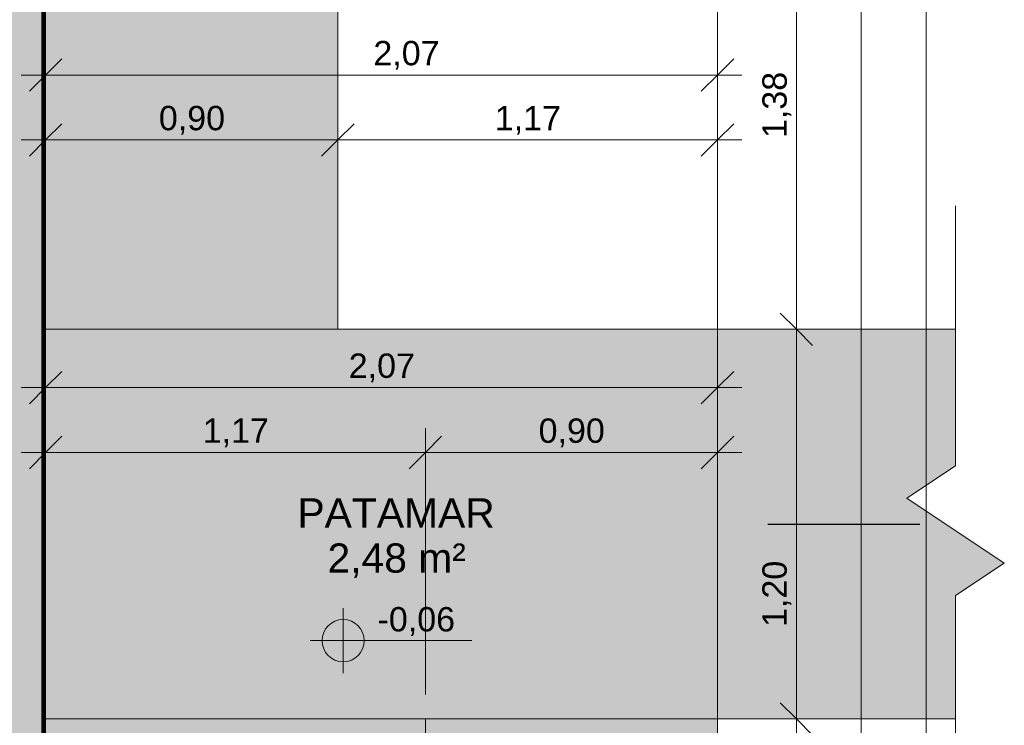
# Model space of a CAD drawing. Header units: millimetres. Extents: x -10534 to 2780, y -19631 to -9458.
# Tile 43 of 44: x -744 to 2290, y -13834 to -11662. Entities that reach past the tile are written whole.
import ezdxf

# ---------------------------------------------------------------- set-up
doc = ezdxf.new("R2010")
doc.units = ezdxf.units.MM
for name, color, linetype, lineweight in [('A-ANNO-DIMS', 7, 'Continuous', 9), ('A-ANNO-DIMS-50', 7, 'Continuous', 9), ('A-DETL-GENF', 7, 'Continuous', 5), ('A-FLOR', 7, 'Continuous', 5), ('A-FLOR-PATT', 7, 'Continuous', 5), ('A-WALL', 7, 'Continuous', 5), ('A-WALL-PATT', 7, 'Continuous', 50), ('G-ANNO-DIMS', 7, 'Continuous', 9), ('G-ANNO-TEXT', 7, 'Continuous', 9), ('I-WALL', 7, 'Continuous', 5)]:
    doc.layers.add(name, color=color, linetype=linetype, lineweight=lineweight)
doc.layers.add('A-DETL', color=7, linetype='Continuous', lineweight=5, true_color=0x00a600)
doc.styles.add('Arial_1', font='arial.ttf', dxfattribs={"height": 75})
doc.styles.add('Arial_3', font='arial.ttf', dxfattribs={"height": 90})
doc.dimstyles.new('Com_linha__ref__contínua__-_Cor_Vermelha_Arial_1_5mm', dxfattribs={"dimscale": 304.8, "dimtxt": 76.519455, "dimasz": 0.328084, "dimexe": 0.246063, "dimexo": 0.246063, "dimgap": 0.024606, "dimtad": 1, "dimlfac": 0.001, "dimrnd": 0.01, "dimzin": 0, "dimdsep": 46, "dimtxsty": 'Arial_1', "dimblk1": 'OBLIQUE', "dimblk2": 'OBLIQUE', "dimsah": 1, "dimcen": 0.09, "dimdle": 0.246063, "dimazin": 0, "dimtfac": 1, "dimtdec": 4, "dimtix": 1, "dimtmove": 0, "dimatfit": 3, "dimfxl": 1, "dimtvp": 1, "dimtolj": 1, "dimtzin": 0, "dimarcsym": 2})
doc.dimstyles.new('Com_linha__ref__contínua__-_Cor_Vermelha_Arial_1_5mm_1', dxfattribs={"dimscale": 304.8, "dimtxt": 76.519455, "dimasz": 0.328084, "dimexe": 0.246063, "dimexo": 0.246063, "dimgap": 0.024606, "dimtad": 1, "dimlfac": 0.001, "dimrnd": 0.01, "dimzin": 0, "dimdsep": 46, "dimtxsty": 'Arial_1', "dimblk1": 'OBLIQUE', "dimblk2": 'OBLIQUE', "dimsah": 1, "dimcen": 0.09, "dimdle": 0.246063, "dimazin": 0, "dimtfac": 1, "dimtdec": 4, "dimtix": 1, "dimtmove": 2, "dimatfit": 3, "dimfxl": 1, "dimtvp": 1, "dimtolj": 1, "dimtzin": 0, "dimarcsym": 2})

# ---------------------------------------------------------------- blocks, each defined once
blk = doc.blocks.new('Linha de interrupção - Linha de interrupção-2104210-NIVEL TERREO')
at = {"layer": 'A-DETL-GENF'}
for p, q in [((100, 150), (-100, -150)), ((200, 0), (100, 150)), ((-200, 0), (-1234.4, 0)), ((-100, -150), (-200, 0)), ((1000, 0), (200, 0))]:
    blk.add_line(p, q, dxfattribs=at)
blk = doc.blocks.new('Elevações de ponto - Cota de elevação - planta-402364-NIVEL TERREO')
at = {"layer": 'G-ANNO-DIMS'}
h = blk.add_hatch(color=256, dxfattribs=at)
edge = h.paths.add_edge_path()
edge.add_line((-2, 1.3), (-2, 0))
edge.add_line((-2, 0), (-3.3, 0))
edge.add_arc((-2, 0), 1.3, 90, 180, ccw=False)
h = blk.add_hatch(color=256, dxfattribs=at)
edge = h.paths.add_edge_path()
edge.add_arc((-2, 0), 1.3, -90, 0, ccw=False)
edge.add_line((-2, -1.3), (-2, 0))
edge.add_line((-2, 0), (-0.7, 0))
for p, q in [((-2, -2), (-2, 2)), ((-2, 1.3), (-2, 0)), ((-4.03, 0), (5.929, 0)), ((-2, 0), (-3.3, 0)), ((-2, -1.3), (-2, 0)), ((-2, 0), (-0.7, 0))]:
    blk.add_line(p, q, dxfattribs=at)
blk.add_circle((-2, 0), 1.3, dxfattribs=at)
for start, end in [(360, 90), (180, 270)]:
    blk.add_arc((-2, 0), 1.3, start, end, dxfattribs=at)
blk = doc.blocks.new('DIMBLOCK40-NIVEL TERREO')
at = {"layer": 'A-ANNO-DIMS-50', "color": 242, "true_color": 0xbd2b2e}
for p, q in [((2049.4, -10260), (2049.4, -18150)), ((2049.4, -10335), (1999.4, -10285)), ((2049.4, -10335), (311.4, -10335)), ((2049.4, -10335), (2099.4, -10385)), ((2049.4, -10335), (2124.4, -10335)), ((2049.4, -18075), (1999.4, -18025)), ((2049.4, -18075), (1481.4, -18075)), ((2049.4, -18075), (2099.4, -18125)), ((2049.4, -18075), (2124.4, -18075))]:
    blk.add_line(p, q, dxfattribs=at)
at = {"layer": 'A-ANNO-DIMS-50', "color": 0, "insert": (1944.5, -14306.3), "char_height": 75, "width": 242.979, "attachment_point": 1, "rotation": 90, "line_spacing_factor": 0.941778, "style": 'Arial_1'}
blk.add_mtext('7,74', dxfattribs=at)
blk = doc.blocks.new('_Oblique')
at = {"color": 0, "linetype": 'ByBlock', "lineweight": -2}
blk.add_line((-0.5, -0.5), (0.5, 0.5), dxfattribs=at)
blk = doc.blocks.new('DIMBLOCK42-NIVEL TERREO')
at = {"layer": 'A-ANNO-DIMS-50', "color": 242, "true_color": 0xbd2b2e}
for p, q in [((-663.6, -12032.1), (-663.6, -11957.1)), ((-663.6, -12032.1), (-613.6, -11982.1)), ((236.4, -12032.1), (236.4, -11957.1)), ((236.4, -12032.1), (286.4, -11982.1)), ((-738.6, -12032.1), (236.4, -12032.1)), ((-663.6, -12032.1), (-713.6, -12082.1)), ((-663.6, -12032.1), (-663.6, -12036.4)), ((236.4, -12032.1), (186.4, -12082.1)), ((236.4, -12032.1), (236.4, -12211.9))]:
    blk.add_line(p, q, dxfattribs=at)
at = {"layer": 'A-ANNO-DIMS-50', "color": 0, "insert": (-314.8, -11927.2), "char_height": 75, "width": 242.979, "attachment_point": 1, "line_spacing_factor": 0.941778, "style": 'Arial_1'}
blk.add_mtext('0,90', dxfattribs=at)
blk = doc.blocks.new('DIMBLOCK43-NIVEL TERREO')
at = {"layer": 'A-ANNO-DIMS-50', "color": 242, "true_color": 0xbd2b2e}
for p, q in [((236.4, -12032.1), (236.4, -11957.1)), ((236.4, -12032.1), (286.4, -11982.1)), ((1406.4, -12032.1), (1406.4, -11957.1)), ((1406.4, -12032.1), (1456.4, -11982.1)), ((236.4, -12032.1), (186.4, -12082.1)), ((236.4, -12032.1), (1481.4, -12032.1)), ((236.4, -12032.1), (236.4, -12211.9)), ((1406.4, -12032.1), (1356.4, -12082.1)), ((1406.4, -12032.1), (1406.4, -12540))]:
    blk.add_line(p, q, dxfattribs=at)
at = {"layer": 'A-ANNO-DIMS-50', "color": 0, "insert": (720.2, -11927.2), "char_height": 75, "width": 242.979, "attachment_point": 1, "line_spacing_factor": 0.941778, "style": 'Arial_1'}
blk.add_mtext('1,17', dxfattribs=at)
blk = doc.blocks.new('DIMBLOCK44-NIVEL TERREO')
at = {"layer": 'A-ANNO-DIMS-50', "color": 242, "true_color": 0xbd2b2e}
for p, q in [((-663.6, -11832.1), (-663.6, -11757.1)), ((1406.4, -11832.1), (1406.4, -11757.1)), ((-663.6, -11832.1), (-613.6, -11782.1)), ((1406.4, -11832.1), (1456.4, -11782.1)), ((-738.6, -11832.1), (1481.4, -11832.1)), ((-663.6, -11832.1), (-713.6, -11882.1)), ((-663.6, -11832.1), (-663.6, -11836.4)), ((1406.4, -11832.1), (1356.4, -11882.1)), ((1406.4, -11832.1), (1406.4, -12540))]:
    blk.add_line(p, q, dxfattribs=at)
at = {"layer": 'A-ANNO-DIMS-50', "color": 0, "insert": (346.1, -11727.2), "char_height": 75, "width": 242.979, "attachment_point": 1, "line_spacing_factor": 0.941778, "style": 'Arial_1'}
blk.add_mtext('2,07', dxfattribs=at)
blk = doc.blocks.new('DIMBLOCK45-NIVEL TERREO')
at = {"layer": 'A-ANNO-DIMS-50', "color": 242, "true_color": 0xbd2b2e}
for p, q in [((236.4, -10036.5), (236.4, -9961.5)), ((1406.4, -10036.5), (1406.4, -9961.5)), ((236.4, -10036.5), (286.4, -9986.5)), ((1406.4, -10036.5), (1456.4, -9986.5)), ((161.4, -10036.5), (1481.4, -10036.5)), ((236.4, -10036.5), (186.4, -10086.5)), ((236.4, -10036.5), (236.4, -10603.4)), ((1406.4, -10036.5), (1356.4, -10086.5)), ((1406.4, -10036.5), (1406.4, -12679.8))]:
    blk.add_line(p, q, dxfattribs=at)
at = {"layer": 'A-ANNO-DIMS-50', "color": 0, "insert": (720.2, -9931.6), "char_height": 75, "width": 242.979, "attachment_point": 1, "line_spacing_factor": 0.941778, "style": 'Arial_1'}
blk.add_mtext('1,17', dxfattribs=at)
blk = doc.blocks.new('DIMBLOCK87-NIVEL TERREO')
at = {"layer": 'A-ANNO-DIMS-50', "color": 242, "true_color": 0xbd2b2e}
for p, q in [((1649.4, -13815), (1599.4, -13765)), ((1649.4, -13815), (1481.4, -13815)), ((1649.4, -18150), (1649.4, -13815)), ((1649.4, -13815), (1699.4, -13865)), ((1649.4, -13815), (1724.4, -13815)), ((1649.4, -18075), (1599.4, -18025)), ((1649.4, -18075), (1481.4, -18075)), ((1649.4, -18075), (1699.4, -18125)), ((1649.4, -18075), (1724.4, -18075))]:
    blk.add_line(p, q, dxfattribs=at)
at = {"layer": 'A-ANNO-DIMS-50', "color": 0, "insert": (1544.5, -16046.3), "char_height": 75, "width": 242.979, "attachment_point": 1, "rotation": 90, "line_spacing_factor": 0.941778, "style": 'Arial_1'}
blk.add_mtext('4,26', dxfattribs=at)
blk = doc.blocks.new('DIMBLOCK88-NIVEL TERREO')
at = {"layer": 'A-ANNO-DIMS-50', "color": 242, "true_color": 0xbd2b2e}
for p, q in [((1649.4, -12615), (1599.4, -12565)), ((1649.4, -12615), (1481.4, -12615)), ((1649.4, -13815), (1649.4, -12615)), ((1649.4, -12615), (1699.4, -12665)), ((1649.4, -12615), (1724.4, -12615)), ((1649.4, -13815), (1599.4, -13765)), ((1649.4, -13815), (1481.4, -13815)), ((1649.4, -13815), (1699.4, -13865)), ((1649.4, -13815), (1724.4, -13815))]:
    blk.add_line(p, q, dxfattribs=at)
at = {"layer": 'A-ANNO-DIMS-50', "color": 0, "insert": (1544.5, -13531.7), "char_height": 75, "width": 242.979, "attachment_point": 1, "rotation": 90, "line_spacing_factor": 0.941778, "style": 'Arial_1'}
blk.add_mtext('1,20', dxfattribs=at)
blk = doc.blocks.new('DIMBLOCK89-NIVEL TERREO')
at = {"layer": 'A-ANNO-DIMS-50', "color": 242, "true_color": 0xbd2b2e}
for p, q in [((1649.4, -12615), (1649.4, -11160)), ((1649.4, -11235), (1599.4, -11185)), ((1649.4, -11235), (-588.6, -11235)), ((1649.4, -11235), (1699.4, -11285)), ((1649.4, -11235), (1724.4, -11235)), ((1649.4, -12615), (1599.4, -12565)), ((1649.4, -12615), (1481.4, -12615)), ((1649.4, -12615), (1699.4, -12665)), ((1649.4, -12615), (1724.4, -12615))]:
    blk.add_line(p, q, dxfattribs=at)
at = {"layer": 'A-ANNO-DIMS-50', "color": 0, "insert": (1544.5, -12026.3), "char_height": 75, "width": 242.979, "attachment_point": 1, "rotation": 90, "line_spacing_factor": 0.941778, "style": 'Arial_1'}
blk.add_mtext('1,38', dxfattribs=at)
blk = doc.blocks.new('DIMBLOCK95-NIVEL TERREO')
at = {"layer": 'A-ANNO-DIMS-50', "color": 242, "true_color": 0xbd2b2e}
for p, q in [((-663.6, -12994.6), (-663.6, -12919.6)), ((506.4, -12994.6), (506.4, -12919.6)), ((-663.6, -12994.6), (-613.6, -12944.6)), ((506.4, -12994.6), (556.4, -12944.6)), ((-738.6, -12994.6), (506.4, -12994.6)), ((-663.6, -12994.6), (-713.6, -13044.6)), ((-663.6, -12994.6), (-663.6, -12998.9)), ((506.4, -12994.6), (456.4, -13044.6)), ((506.4, -12994.6), (506.4, -13740))]:
    blk.add_line(p, q, dxfattribs=at)
at = {"layer": 'A-ANNO-DIMS-50', "color": 0, "insert": (-179.8, -12889.7), "char_height": 75, "width": 242.979, "attachment_point": 1, "line_spacing_factor": 0.941778, "style": 'Arial_1'}
blk.add_mtext('1,17', dxfattribs=at)
blk = doc.blocks.new('DIMBLOCK96-NIVEL TERREO')
at = {"layer": 'A-ANNO-DIMS-50', "color": 242, "true_color": 0xbd2b2e}
for p, q in [((506.4, -12994.6), (506.4, -12919.6)), ((1406.4, -12994.6), (1406.4, -12919.6)), ((506.4, -12994.6), (556.4, -12944.6)), ((1406.4, -12994.6), (1456.4, -12944.6)), ((506.4, -12994.6), (456.4, -13044.6)), ((506.4, -12994.6), (1481.4, -12994.6)), ((506.4, -12994.6), (506.4, -13740)), ((1406.4, -12994.6), (1356.4, -13044.6)), ((1406.4, -12994.6), (1406.4, -13740))]:
    blk.add_line(p, q, dxfattribs=at)
at = {"layer": 'A-ANNO-DIMS-50', "color": 0, "insert": (855.2, -12889.7), "char_height": 75, "width": 242.979, "attachment_point": 1, "line_spacing_factor": 0.941778, "style": 'Arial_1'}
blk.add_mtext('0,90', dxfattribs=at)
blk = doc.blocks.new('DIMBLOCK97-NIVEL TERREO')
at = {"layer": 'A-ANNO-DIMS-50', "color": 242, "true_color": 0xbd2b2e}
for p, q in [((-663.6, -12794.6), (-663.6, -12719.6)), ((1406.4, -12794.6), (1406.4, -12719.6)), ((-663.6, -12794.6), (-613.6, -12744.6)), ((1406.4, -12794.6), (1456.4, -12744.6)), ((-738.6, -12794.6), (1481.4, -12794.6)), ((-663.6, -12794.6), (-713.6, -12844.6)), ((-663.6, -12794.6), (-663.6, -12798.9)), ((1406.4, -12794.6), (1356.4, -12844.6)), ((1406.4, -12794.6), (1406.4, -12798.9))]:
    blk.add_line(p, q, dxfattribs=at)
at = {"layer": 'A-ANNO-DIMS-50', "color": 0, "insert": (270.2, -12689.7), "char_height": 75, "width": 242.979, "attachment_point": 1, "line_spacing_factor": 0.941778, "style": 'Arial_1'}
blk.add_mtext('2,07', dxfattribs=at)
blk = doc.blocks.new('DIMBLOCK99-NIVEL TERREO')
at = {"layer": 'A-ANNO-DIMS-50', "color": 242, "true_color": 0xbd2b2e}
for p, q in [((1849.4, -11235), (1799.4, -11185)), ((1849.4, -11235), (-588.6, -11235)), ((1849.4, -11235), (1849.4, -18150)), ((1849.4, -11235), (1899.4, -11285)), ((1849.4, -11235), (1924.4, -11235)), ((1849.4, -18075), (1799.4, -18025)), ((1849.4, -18075), (1481.4, -18075)), ((1849.4, -18075), (1899.4, -18125)), ((1849.4, -18075), (1924.4, -18075))]:
    blk.add_line(p, q, dxfattribs=at)
at = {"layer": 'A-ANNO-DIMS-50', "color": 0, "insert": (1744.5, -14756.3), "char_height": 75, "width": 242.979, "attachment_point": 1, "rotation": 90, "line_spacing_factor": 0.941778, "style": 'Arial_1'}
blk.add_mtext('6,84', dxfattribs=at)

msp = doc.modelspace()

# ---------------------------------------------------------------- hatches: boundary and pattern name
at = {"layer": 'A-DETL-GENF'}
msp.add_hatch(color=256, dxfattribs=at).paths.add_polyline_path([(1560.96, -13256.453), (1560.96, -13173.631), (1406.412, -13215.042)])
at = {"layer": 'A-FLOR-PATT', "true_color": 0xd8d8d8}
h = msp.add_hatch(color=254, dxfattribs=at)
h.paths.add_polyline_path([(506.412, -18075.042), (1406.412, -18075.042), (1406.412, -13815.042), (506.412, -13815.042), (506.412, -16075.042), (526.412, -16075.042), (526.412, -16175.042), (546.412, -16175.042), (545.836, -17375.042), (526.412, -17375.042), (526.412, -17475.042), (506.412, -17475.042), (506.412, -17964.426)])
h.paths.add_polyline_path([(-8328.588, -15315.042), (-7703.688, -15315.042), (-7703.688, -11235.042), (-7193.588, -11235.042), (-7193.588, -11215.042), (-7093.588, -11215.042), (-7093.588, -11195.042), (-5593.588, -11195.214), (-5593.588, -11215.042), (-5493.588, -11215.042), (-5493.588, -11235.042), (-4683.588, -11235.042), (-4683.588, -11215.042), (-4583.588, -11215.042), (-4583.588, -11195.042), (-3783.588, -11195.259), (-3783.588, -11215.042), (-3683.588, -11215.042), (-3683.588, -11235.042), (-2873.638, -11235.042), (-2873.638, -11215.042), (-2773.638, -11215.042), (-2773.638, -11195.042), (-1273.638, -11195.214), (-1273.638, -11215.042), (-1173.638, -11215.042), (-1173.638, -11235.042), (-663.588, -11235.042), (-663.588, -12615.042), (236.412, -12615.042), (236.412, -10335.042), (-8603.688, -10335.042), (-8603.688, -13115.042), (-9233.588, -13115.042), (-9233.588, -15315.042), (-8333.588, -15315.042)])
for points in [[(1165.402, -13815.042), (1406.412, -13815.042), (1406.412, -12615.042), (-663.588, -12615.042), (-663.588, -13815.042), (506.412, -13815.042)], [(-663.588, -14314.942), (506.412, -14314.942), (506.412, -13815.042), (-663.588, -13815.042)]]:
    msp.add_hatch(color=254, dxfattribs=at).paths.add_polyline_path(points)
h = msp.add_hatch(color=254, dxfattribs=at)
h.paths.add_polyline_path([(1406.412, -13215.042), (1560.96, -13173.631), (1560.96, -13256.453)])
h.paths.add_polyline_path([(1989.891, -13815.042), (2139.891, -13815.042), (2139.891, -13435.042), (2289.891, -13335.042), (1989.891, -13135.042), (2139.891, -13035.042), (2139.891, -12615.042), (1406.412, -12615.042), (1406.412, -13815.042)])
at = {"layer": 'A-WALL-PATT', "true_color": 0x808080}
for points in [[(-714.867, -15325.042), (-673.588, -15325.042), (-673.588, -11245.042), (-813.588, -11245.042), (-813.588, -15325.042), (-743.588, -15325.042)], [(-671.088, -15322.542), (-671.088, -11242.542), (-673.588, -11242.542), (-673.588, -15322.542)], [(-668.588, -15322.542), (-668.588, -11240.042), (-671.088, -11240.042), (-671.088, -15322.542)]]:
    msp.add_hatch(color=8, dxfattribs=at).paths.add_polyline_path(points)
at = {"layer": 'I-WALL', "true_color": 0x808080}
for points in [[(-668.588, -15320.042), (-665.588, -15320.042), (-665.588, -11235.042), (-668.588, -11235.042), (-668.588, -15315.042)], [(-663.588, -15315.042), (-663.588, -11235.042), (-665.588, -11235.042), (-665.588, -15315.042)]]:
    msp.add_hatch(color=8, dxfattribs=at).paths.add_polyline_path(points)

# ---------------------------------------------------------------- linework, layer by layer
at = {"layer": 'A-DETL', "color": 7, "lineweight": 25}
msp.add_line((1560.96, -13215.042), (2029.891, -13215.042), dxfattribs=at)
at = {"layer": 'A-FLOR'}
for p, q in [((236.412, -12615.042), (236.412, -10335.042)), ((2139.891, -12615.042), (-663.588, -12615.042)), ((1406.412, -18075.042), (1406.412, -12615.042)), ((-663.588, -13815.042), (2139.891, -13815.042)), ((506.412, -13815.042), (506.412, -14314.942))]:
    msp.add_line(p, q, dxfattribs=at)
at = {"layer": 'A-WALL', "lineweight": 50}
msp.add_line((-673.588, -11245.042), (-673.588, -15325.042), dxfattribs=at)
at = {"layer": 'A-WALL'}
for p, q in [((-671.088, -11242.542), (-671.088, -15315.042)), ((-668.588, -11235.042), (-668.588, -15320.042)), ((-665.588, -11235.042), (-665.588, -15320.042)), ((-663.588, -15315.042), (-663.588, -11235.042))]:
    msp.add_line(p, q, dxfattribs=at)

# ---------------------------------------------------------------- block references
at = {"layer": 'A-DETL-GENF', "rotation": 89.9999999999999}
msp.add_blockref('Linha de interrupção - Linha de interrupção-2104210-NIVEL TERREO', (2139.891, -13235.042), dxfattribs=at)
at = {"layer": 'G-ANNO-DIMS', "xscale": 49.99999999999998, "yscale": 49.99999999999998, "zscale": 49.99999999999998}
msp.add_blockref('Elevações de ponto - Cota de elevação - planta-402364-NIVEL TERREO', (352.92, -13573.875), dxfattribs=at)

# ---------------------------------------------------------------- texts
at = {"layer": 'G-ANNO-DIMS', "lineweight": 18, "insert": (358.936, -13470.476), "char_height": 75, "width": 285.56349, "attachment_point": 1, "line_spacing_factor": 0.941778, "style": 'Arial_1'}
msp.add_mtext('-0,06', dxfattribs=at)
at = {"layer": 'G-ANNO-TEXT', "char_height": 90, "attachment_point": 1, "style": 'Arial_3'}
for s, insert, width in [('PATAMAR', (112.178, -13135.541), 725.52719), ('2,48 m²', (204.782, -13274.447), 505.06313)]:
    msp.add_mtext(s, dxfattribs=dict(at, insert=insert, width=width))

# ---------------------------------------------------------------- dimensions: what is measured, and where the dimension line sits
at = {"layer": 'A-ANNO-DIMS', "color": 242, "true_color": 0xbd2b2e}
for base, p1, p2, override, picture, middle in [((1406.412, -10036.469), (236.412, -10678.418), (1406.412, -12754.836), {"dimpost": '<>', "dimfxl": 2383.361982}, 'DIMBLOCK45-NIVEL TERREO', (821.412, -9991.315)), ((236.412, -12032.108), (-663.588, -11961.398), (236.412, -12136.882), {"dimpost": '<>', "dimfxl": 916.948645}, 'DIMBLOCK42-NIVEL TERREO', (-213.588, -11986.316)), ((1406.412, -12032.108), (236.412, -12136.882), (1406.412, -12615.042), {"dimpost": '<>', "dimfxl": 1263.936819}, 'DIMBLOCK43-NIVEL TERREO', (821.412, -11986.955)), ((1406.412, -12794.601), (-663.588, -12723.89), (1406.412, -12723.89), {"dimpost": '<>', "dimfxl": 2070}, 'DIMBLOCK97-NIVEL TERREO', (371.412, -12748.808)), ((506.412, -12994.601), (-663.588, -12923.89), (506.412, -13815.042), {"dimpost": '<>', "dimfxl": 1470.731285}, 'DIMBLOCK95-NIVEL TERREO', (-78.588, -12949.448)), ((1406.412, -12994.601), (506.412, -13815.042), (1406.412, -13815.042), {"dimpost": '<>', "dimfxl": 900}, 'DIMBLOCK96-NIVEL TERREO', (956.412, -12948.808))]:
    dim = msp.add_linear_dim(base=base, p1=p1, p2=p2, dimstyle='Com_linha__ref__contínua__-_Cor_Vermelha_Arial_1_5mm', override=override, dxfattribs=at)
    dim.commit()
    dim.dimension.update_dxf_attribs({"geometry": picture, "text_midpoint": middle})
for base, p1, p2, override, picture, middle in [((2049.393, -18075.042), (236.412, -10335.042), (1406.412, -18075.042), {"dimpost": '<>', "dimfxl": 7827.930761}, 'DIMBLOCK40-NIVEL TERREO', (2004.393, -14205.042)), ((1649.393, -11235.042), (1406.412, -12615.042), (-663.588, -11235.042), {"dimpost": '<>', "dimfxl": 2487.83038}, 'DIMBLOCK89-NIVEL TERREO', (1603.574, -11925.042)), ((1849.393, -18075.042), (-663.588, -11235.042), (1406.412, -18075.042), {"dimpost": '<>', "dimfxl": 7146.362711}, 'DIMBLOCK99-NIVEL TERREO', (1803.6, -14655.042)), ((1649.393, -13815.042), (1406.412, -18075.042), (1406.412, -13815.042), {"dimpost": '<>', "dimfxl": 4260}, 'DIMBLOCK87-NIVEL TERREO', (1603.6, -15945.042))]:
    dim = msp.add_linear_dim(base=base, p1=p1, p2=p2, angle=90, dimstyle='Com_linha__ref__contínua__-_Cor_Vermelha_Arial_1_5mm', override=override, dxfattribs=at)
    dim.commit()
    dim.dimension.update_dxf_attribs({"geometry": picture, "text_midpoint": middle})
dim = msp.add_linear_dim(base=(1406.412, -11832.108), p1=(-663.588, -11761.398), p2=(1406.412, -12615.042), dimstyle='Com_linha__ref__contínua__-_Cor_Vermelha_Arial_1_5mm_1', override={"dimpost": '<>', "dimfxl": 2239.108686}, dxfattribs=at)
dim.commit()
dim.dimension.update_dxf_attribs({"geometry": 'DIMBLOCK44-NIVEL TERREO', "text_midpoint": (467.55, -11777.241), "dimtype": 160})
dim = msp.add_linear_dim(base=(1649.393, -12615.042), p1=(1406.412, -13815.042), p2=(1406.412, -12615.042), angle=90, dimstyle='Com_linha__ref__contínua__-_Cor_Vermelha_Arial_1_5mm_1', override={"dimpost": '<>', "dimfxl": 1200}, dxfattribs=at)
dim.commit()
dim.dimension.update_dxf_attribs({"geometry": 'DIMBLOCK88-NIVEL TERREO', "text_midpoint": (1594.526, -13410.185), "dimtype": 160, "text_rotation": 90})

doc.saveas('drawing.dxf')
